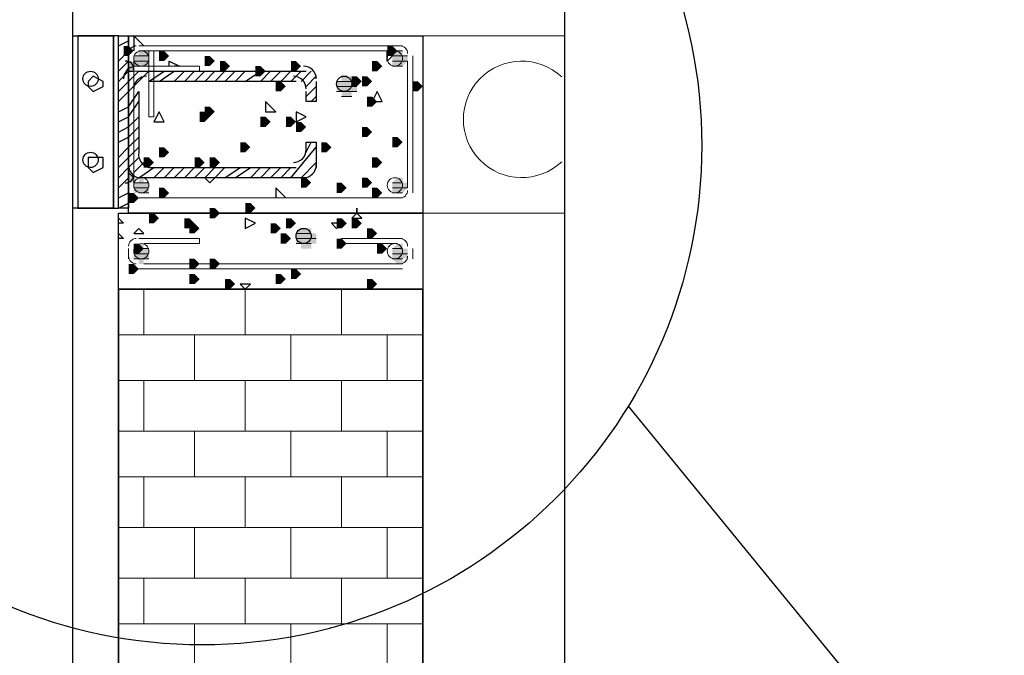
# Model space of a CAD drawing. Header units: millimetres. Extents: x 363306 to 7757304, y 1022887 to 1207196.
# Tile 112 of 256: x 793419 to 794651, y 1085726 to 1086522. Entities that reach past the tile are written whole.
import ezdxf

# ---------------------------------------------------------------- set-up
doc = ezdxf.new("R2010")
doc.units = ezdxf.units.MM
doc.layers.add('0 @ 100', color=7, linetype='Continuous')
doc.styles.add('ГОСТ 2.304', font='isocpeui.ttf')

msp = doc.modelspace()

# ---------------------------------------------------------------- hatches: boundary and pattern name
for points in [[(793548.697, 1086482.884), (793548.697, 1086489.234), (793555.047, 1086489.234), (793561.397, 1086482.884), (793555.047, 1086476.534), (793548.697, 1086476.534)], [(793567.747, 1086482.884), (793580.447, 1086482.884), (793580.447, 1086463.834), (793561.397, 1086463.834), (793561.397, 1086457.484), (793555.047, 1086457.484), (793555.047, 1086470.184), (793561.397, 1086470.184), (793561.397, 1086476.534), (793567.747, 1086476.534)], [(793593.147, 1086476.534), (793593.147, 1086482.884), (793599.497, 1086482.884), (793605.847, 1086476.534), (793599.497, 1086470.184), (793593.147, 1086470.184)], [(793878.896, 1086482.884), (793878.896, 1086489.234), (793885.245, 1086489.234), (793891.595, 1086482.884), (793885.245, 1086476.534), (793878.896, 1086476.534)], [(793885.245, 1086482.884), (793897.945, 1086482.884), (793897.945, 1086476.534), (793904.295, 1086476.534), (793904.295, 1086470.184), (793897.945, 1086463.834), (793885.245, 1086463.834)], [(793650.297, 1086470.184), (793650.297, 1086476.534), (793656.647, 1086476.534), (793662.997, 1086470.184), (793656.647, 1086463.834), (793650.297, 1086463.834)], [(793669.347, 1086463.834), (793669.347, 1086470.184), (793675.697, 1086470.184), (793682.047, 1086463.834), (793675.697, 1086457.484), (793669.347, 1086457.484)], [(793758.246, 1086463.834), (793758.246, 1086470.184), (793764.596, 1086470.184), (793770.946, 1086463.834), (793764.596, 1086457.484), (793758.246, 1086457.484)], [(793859.846, 1086463.834), (793859.846, 1086470.184), (793866.196, 1086470.184), (793872.546, 1086463.834), (793866.196, 1086457.484), (793859.846, 1086457.484)], [(793713.796, 1086457.484), (793713.796, 1086463.834), (793720.146, 1086463.834), (793726.496, 1086457.484), (793720.146, 1086451.134), (793713.796, 1086451.134)], [(793739.196, 1086438.435), (793739.196, 1086444.784), (793745.546, 1086444.784), (793751.896, 1086438.435), (793745.546, 1086432.085), (793739.196, 1086432.085)], [(793821.746, 1086451.134), (793834.446, 1086451.134), (793834.446, 1086444.784), (793840.796, 1086444.784), (793840.796, 1086432.085), (793834.446, 1086432.085), (793834.446, 1086425.735), (793821.746, 1086425.735), (793821.746, 1086432.085), (793815.396, 1086432.085), (793815.396, 1086444.784), (793821.746, 1086444.784)], [(793834.446, 1086444.784), (793834.446, 1086451.134), (793840.796, 1086451.134), (793847.146, 1086444.784), (793840.796, 1086438.435), (793834.446, 1086438.435)], [(793847.146, 1086444.784), (793847.146, 1086451.134), (793853.496, 1086451.134), (793859.846, 1086444.784), (793853.496, 1086438.435), (793847.146, 1086438.435)], [(793910.645, 1086438.435), (793910.645, 1086444.784), (793916.995, 1086444.784), (793923.345, 1086438.435), (793916.995, 1086432.085), (793910.645, 1086432.085)], [(793853.496, 1086419.385), (793853.496, 1086425.735), (793859.846, 1086425.735), (793866.196, 1086419.385), (793859.846, 1086413.035), (793853.496, 1086413.035)], [(793650.297, 1086406.685), (793650.297, 1086413.035), (793656.647, 1086413.035), (793662.997, 1086406.685), (793656.647, 1086400.335), (793650.297, 1086400.335)], [(793643.947, 1086400.335), (793643.947, 1086406.685), (793650.297, 1086406.685), (793656.647, 1086400.335), (793650.297, 1086393.985), (793643.947, 1086393.985)], [(793720.146, 1086393.985), (793720.146, 1086400.335), (793726.496, 1086400.335), (793732.846, 1086393.985), (793726.496, 1086387.635), (793720.146, 1086387.635)], [(793751.896, 1086393.985), (793751.896, 1086400.335), (793758.246, 1086400.335), (793764.596, 1086393.985), (793758.246, 1086387.635), (793751.896, 1086387.635)], [(793764.596, 1086387.635), (793764.596, 1086393.985), (793770.946, 1086393.985), (793777.296, 1086387.635), (793770.946, 1086381.285), (793764.596, 1086381.285)], [(793847.146, 1086381.285), (793847.146, 1086387.635), (793853.496, 1086387.635), (793859.846, 1086381.285), (793853.496, 1086374.935), (793847.146, 1086374.935)], [(793885.245, 1086368.585), (793885.245, 1086374.935), (793891.595, 1086374.935), (793897.945, 1086368.585), (793891.595, 1086362.235), (793885.245, 1086362.235)], [(793593.147, 1086355.885), (793593.147, 1086362.235), (793599.497, 1086362.235), (793605.847, 1086355.885), (793599.497, 1086349.535), (793593.147, 1086349.535)], [(793694.747, 1086362.235), (793694.747, 1086368.585), (793701.097, 1086368.585), (793707.446, 1086362.235), (793701.097, 1086355.885), (793694.747, 1086355.885)], [(793796.346, 1086362.235), (793796.346, 1086368.585), (793802.696, 1086368.585), (793809.046, 1086362.235), (793802.696, 1086355.885), (793796.346, 1086355.885)], [(793574.097, 1086343.185), (793574.097, 1086349.535), (793580.447, 1086349.535), (793586.797, 1086343.185), (793580.447, 1086336.835), (793574.097, 1086336.835)], [(793637.597, 1086343.185), (793637.597, 1086349.535), (793643.947, 1086349.535), (793650.297, 1086343.185), (793643.947, 1086336.835), (793637.597, 1086336.835)], [(793656.647, 1086343.185), (793656.647, 1086349.535), (793662.997, 1086349.535), (793669.347, 1086343.185), (793662.997, 1086336.835), (793656.647, 1086336.835)], [(793859.846, 1086343.185), (793859.846, 1086349.535), (793866.196, 1086349.535), (793872.546, 1086343.185), (793866.196, 1086336.835), (793859.846, 1086336.835)], [(793770.946, 1086317.785), (793770.946, 1086324.135), (793777.296, 1086324.135), (793783.646, 1086317.785), (793777.296, 1086311.435), (793770.946, 1086311.435)], [(793847.146, 1086317.785), (793847.146, 1086324.135), (793853.496, 1086324.135), (793859.846, 1086317.785), (793853.496, 1086311.435), (793847.146, 1086311.435)], [(793891.595, 1086324.135), (793897.945, 1086324.135), (793897.945, 1086317.785), (793904.295, 1086317.785), (793904.295, 1086311.435), (793897.945, 1086305.085), (793885.245, 1086305.085), (793885.245, 1086317.785)], [(793593.147, 1086305.085), (793593.147, 1086311.435), (793599.497, 1086311.435), (793605.847, 1086305.085), (793599.497, 1086298.735), (793593.147, 1086298.735)], [(793815.396, 1086311.435), (793815.396, 1086317.785), (793821.746, 1086317.785), (793828.096, 1086311.435), (793821.746, 1086305.085), (793815.396, 1086305.085)], [(793859.846, 1086305.085), (793859.846, 1086311.435), (793866.196, 1086311.435), (793872.546, 1086305.085), (793866.196, 1086298.735), (793859.846, 1086298.735)], [(793555.047, 1086298.735), (793555.047, 1086305.085), (793561.397, 1086305.085), (793567.747, 1086298.735), (793561.397, 1086292.385), (793555.047, 1086292.385)], [(793656.647, 1086279.685), (793656.647, 1086286.035), (793662.997, 1086286.035), (793669.347, 1086279.685), (793662.997, 1086273.335), (793656.647, 1086273.335)], [(793701.097, 1086286.035), (793701.097, 1086292.385), (793707.446, 1086292.385), (793713.796, 1086286.035), (793707.446, 1086279.685), (793701.097, 1086279.685)], [(793580.447, 1086273.335), (793580.447, 1086279.685), (793586.797, 1086279.685), (793593.147, 1086273.335), (793586.797, 1086266.985), (793580.447, 1086266.985)], [(793624.897, 1086266.985), (793624.897, 1086273.335), (793631.247, 1086273.335), (793637.597, 1086266.985), (793631.247, 1086260.635), (793624.897, 1086260.635)], [(793751.896, 1086266.985), (793751.896, 1086273.335), (793758.246, 1086273.335), (793764.596, 1086266.985), (793758.246, 1086260.635), (793751.896, 1086260.635)], [(793815.396, 1086266.985), (793815.396, 1086273.335), (793821.746, 1086273.335), (793828.096, 1086266.985), (793821.746, 1086260.635), (793815.396, 1086260.635)], [(793834.446, 1086266.985), (793834.446, 1086273.335), (793840.796, 1086273.335), (793847.146, 1086266.985), (793840.796, 1086260.635), (793834.446, 1086260.635)], [(793631.247, 1086260.635), (793631.247, 1086266.985), (793637.597, 1086266.985), (793643.947, 1086260.635), (793637.597, 1086254.286), (793631.247, 1086254.286)], [(793732.846, 1086260.635), (793732.846, 1086266.985), (793739.196, 1086266.985), (793745.546, 1086260.635), (793739.196, 1086254.286), (793732.846, 1086254.286)], [(793770.946, 1086260.635), (793783.646, 1086260.635), (793783.646, 1086254.286), (793789.996, 1086254.286), (793789.996, 1086241.586), (793783.646, 1086241.586), (793783.646, 1086235.236), (793770.946, 1086235.236), (793770.946, 1086241.586), (793764.596, 1086241.586), (793764.596, 1086254.286)], [(793853.496, 1086254.286), (793853.496, 1086260.635), (793859.846, 1086260.635), (793866.196, 1086254.286), (793859.846, 1086247.936), (793853.496, 1086247.936)], [(793745.546, 1086247.936), (793745.546, 1086254.286), (793751.896, 1086254.286), (793758.246, 1086247.936), (793751.896, 1086241.586), (793745.546, 1086241.586)], [(793815.396, 1086241.586), (793815.396, 1086247.936), (793821.746, 1086247.936), (793828.096, 1086241.586), (793821.746, 1086235.236), (793815.396, 1086235.236)], [(793561.397, 1086235.236), (793561.397, 1086241.586), (793567.747, 1086241.586), (793574.097, 1086235.236), (793567.747, 1086228.886), (793561.397, 1086228.886)], [(793567.747, 1086241.586), (793574.097, 1086241.586), (793574.097, 1086235.236), (793580.447, 1086235.236), (793580.447, 1086222.536), (793574.097, 1086222.536), (793574.097, 1086216.186), (793567.747, 1086216.186), (793567.747, 1086222.536), (793561.397, 1086222.536), (793561.397, 1086235.236), (793567.747, 1086235.236)], [(793866.196, 1086235.236), (793866.196, 1086241.586), (793872.546, 1086241.586), (793878.896, 1086235.236), (793872.546, 1086228.886), (793866.196, 1086228.886)], [(793891.595, 1086241.586), (793897.945, 1086241.586), (793897.945, 1086235.236), (793904.295, 1086235.236), (793904.295, 1086222.536), (793897.945, 1086222.536), (793897.945, 1086216.186), (793891.595, 1086216.186), (793885.245, 1086222.536), (793885.245, 1086235.236)], [(793555.047, 1086209.836), (793555.047, 1086216.186), (793561.397, 1086216.186), (793567.747, 1086209.836), (793561.397, 1086203.486), (793555.047, 1086203.486)], [(793631.247, 1086216.186), (793631.247, 1086222.536), (793637.597, 1086222.536), (793643.947, 1086216.186), (793637.597, 1086209.836), (793631.247, 1086209.836)], [(793656.647, 1086216.186), (793656.647, 1086222.536), (793662.997, 1086222.536), (793669.347, 1086216.186), (793662.997, 1086209.836), (793656.647, 1086209.836)], [(793631.247, 1086197.136), (793631.247, 1086203.486), (793637.597, 1086203.486), (793643.947, 1086197.136), (793637.597, 1086190.786), (793631.247, 1086190.786)], [(793739.196, 1086197.136), (793739.196, 1086203.486), (793745.546, 1086203.486), (793751.896, 1086197.136), (793745.546, 1086190.786), (793739.196, 1086190.786)], [(793758.246, 1086203.486), (793758.246, 1086209.836), (793764.596, 1086209.836), (793770.946, 1086203.486), (793764.596, 1086197.136), (793758.246, 1086197.136)], [(793675.697, 1086190.786), (793675.697, 1086197.136), (793682.047, 1086197.136), (793688.397, 1086190.786), (793682.047, 1086184.436), (793675.697, 1086184.436)], [(793853.496, 1086190.786), (793853.496, 1086197.136), (793859.846, 1086197.136), (793866.196, 1086190.786), (793859.846, 1086184.436), (793853.496, 1086184.436)]]:
    msp.add_hatch(color=7).paths.add_polyline_path(points)
h = msp.add_hatch(color=7)
h.paths.add_polyline_path([(793561.397, 1086470.184), (793555.047, 1086470.184), (793561.397, 1086470.184)], flags=0)
h.paths.add_polyline_path([(793561.397, 1086470.184), (793555.047, 1086470.184), (793561.397, 1086470.184)], flags=0)
h.paths.add_polyline_path([(793561.397, 1086470.184), (793555.047, 1086470.184), (793561.397, 1086470.184)], flags=0)
h.paths.add_polyline_path([(793561.397, 1086470.184), (793555.047, 1086470.184), (793561.397, 1086470.184)], flags=0)
h.paths.add_polyline_path([(793561.397, 1086470.184), (793555.047, 1086470.184), (793561.397, 1086470.184)], flags=0)
h.paths.add_polyline_path([(793561.397, 1086470.184), (793555.047, 1086470.184), (793561.397, 1086470.184)], flags=0)
h = msp.add_hatch(color=7)
h.paths.add_polyline_path([(793561.397, 1086463.834), (793555.047, 1086463.834), (793561.397, 1086463.834)], flags=0)
h.paths.add_polyline_path([(793561.397, 1086463.834), (793555.047, 1086463.834), (793561.397, 1086463.834)], flags=0)
h.paths.add_polyline_path([(793561.397, 1086463.834), (793555.047, 1086463.834), (793561.397, 1086463.834)], flags=0)
h.paths.add_polyline_path([(793561.397, 1086463.834), (793555.047, 1086463.834), (793561.397, 1086463.834)], flags=0)
h.paths.add_polyline_path([(793561.397, 1086463.834), (793555.047, 1086463.834), (793561.397, 1086463.834)], flags=0)
h.paths.add_polyline_path([(793561.397, 1086463.834), (793555.047, 1086463.834), (793561.397, 1086463.834)], flags=0)
h.paths.add_polyline_path([(793561.397, 1086463.834), (793555.047, 1086463.834), (793561.397, 1086463.834)], flags=0)
h.paths.add_polyline_path([(793561.397, 1086463.834), (793555.047, 1086463.834), (793561.397, 1086463.834)], flags=0)
h.paths.add_polyline_path([(793561.397, 1086463.834), (793555.047, 1086463.834), (793561.397, 1086463.834)], flags=0)
h.paths.add_polyline_path([(793561.397, 1086463.834), (793555.047, 1086463.834), (793561.397, 1086463.834)], flags=0)
h.paths.add_polyline_path([(793561.397, 1086463.834), (793555.047, 1086463.834), (793561.397, 1086463.834)], flags=0)
h.paths.add_polyline_path([(793561.397, 1086463.834), (793555.047, 1086463.834), (793561.397, 1086463.834)], flags=0)
h.paths.add_polyline_path([(793561.397, 1086463.834), (793555.047, 1086463.834), (793561.397, 1086463.834)], flags=0)
h.paths.add_polyline_path([(793561.397, 1086463.834), (793555.047, 1086463.834), (793561.397, 1086463.834)], flags=0)
h.paths.add_polyline_path([(793561.397, 1086463.834), (793555.047, 1086463.834), (793561.397, 1086463.834)], flags=0)
h.paths.add_polyline_path([(793561.397, 1086463.834), (793555.047, 1086463.834), (793561.397, 1086463.834)], flags=0)
h.paths.add_polyline_path([(793561.397, 1086463.834), (793555.047, 1086463.834), (793561.397, 1086463.834)], flags=0)
h.paths.add_polyline_path([(793561.397, 1086463.834), (793555.047, 1086463.834), (793561.397, 1086463.834)], flags=0)
h.paths.add_polyline_path([(793561.397, 1086463.834), (793555.047, 1086463.834), (793561.397, 1086463.834)], flags=0)
h.paths.add_polyline_path([(793561.397, 1086463.834), (793555.047, 1086463.834), (793561.397, 1086463.834)], flags=0)
h.paths.add_polyline_path([(793561.397, 1086463.834), (793555.047, 1086463.834), (793561.397, 1086463.834)], flags=0)
h.paths.add_polyline_path([(793561.397, 1086463.834), (793555.047, 1086463.834), (793561.397, 1086463.834)], flags=0)
h.paths.add_polyline_path([(793561.397, 1086463.834), (793555.047, 1086463.834), (793561.397, 1086463.834)], flags=0)
h.paths.add_polyline_path([(793561.397, 1086463.834), (793555.047, 1086463.834), (793561.397, 1086463.834)], flags=0)
h.paths.add_polyline_path([(793561.397, 1086463.834), (793555.047, 1086463.834), (793561.397, 1086463.834)], flags=0)
h.paths.add_polyline_path([(793561.397, 1086463.834), (793555.047, 1086463.834), (793561.397, 1086463.834)], flags=0)
h.paths.add_polyline_path([(793561.397, 1086463.834), (793555.047, 1086463.834), (793561.397, 1086463.834)], flags=0)
h.paths.add_polyline_path([(793561.397, 1086463.834), (793555.047, 1086463.834), (793561.397, 1086463.834)], flags=0)
h = msp.add_hatch(color=7)
h.paths.add_polyline_path([(793561.397, 1086457.484), (793555.047, 1086457.484), (793561.397, 1086457.484)], flags=0)
h.paths.add_polyline_path([(793561.397, 1086457.484), (793555.047, 1086457.484), (793561.397, 1086457.484)], flags=0)
h.paths.add_polyline_path([(793561.397, 1086457.484), (793555.047, 1086457.484), (793561.397, 1086457.484)], flags=0)
h.paths.add_polyline_path([(793561.397, 1086457.484), (793555.047, 1086457.484), (793561.397, 1086457.484)], flags=0)
h.paths.add_polyline_path([(793561.397, 1086457.484), (793555.047, 1086457.484), (793561.397, 1086457.484)], flags=0)
h = msp.add_hatch(color=7)
h.paths.add_polyline_path([(793561.397, 1086324.135), (793555.047, 1086330.485), (793561.397, 1086324.135)], flags=0)
h.paths.add_polyline_path([(793561.397, 1086324.135), (793555.047, 1086324.135), (793561.397, 1086324.135)], flags=0)
h.paths.add_polyline_path([(793561.397, 1086324.135), (793555.047, 1086324.135), (793561.397, 1086324.135)], flags=0)
h.paths.add_polyline_path([(793561.397, 1086324.135), (793555.047, 1086324.135), (793561.397, 1086324.135)], flags=0)
h.paths.add_polyline_path([(793561.397, 1086324.135), (793555.047, 1086324.135), (793561.397, 1086324.135)], flags=0)
h.paths.add_polyline_path([(793561.397, 1086324.135), (793555.047, 1086324.135), (793561.397, 1086324.135)], flags=0)
h.paths.add_polyline_path([(793561.397, 1086324.135), (793555.047, 1086324.135), (793561.397, 1086324.135)], flags=0)
h.paths.add_polyline_path([(793561.397, 1086324.135), (793555.047, 1086324.135), (793561.397, 1086324.135)], flags=0)
h.paths.add_polyline_path([(793561.397, 1086324.135), (793555.047, 1086324.135), (793561.397, 1086324.135)], flags=0)
h.paths.add_polyline_path([(793561.397, 1086324.135), (793555.047, 1086324.135), (793561.397, 1086324.135)], flags=0)
h.paths.add_polyline_path([(793561.397, 1086324.135), (793555.047, 1086324.135), (793561.397, 1086324.135)], flags=0)
h.paths.add_polyline_path([(793561.397, 1086324.135), (793555.047, 1086324.135), (793561.397, 1086324.135)], flags=0)
h.paths.add_polyline_path([(793561.397, 1086324.135), (793555.047, 1086324.135), (793561.397, 1086324.135)], flags=0)
h.paths.add_polyline_path([(793561.397, 1086324.135), (793555.047, 1086324.135), (793561.397, 1086324.135)], flags=0)
h.paths.add_polyline_path([(793561.397, 1086324.135), (793555.047, 1086324.135), (793561.397, 1086324.135)], flags=0)
h.paths.add_polyline_path([(793561.397, 1086324.135), (793555.047, 1086324.135), (793561.397, 1086324.135)], flags=0)
h.paths.add_polyline_path([(793561.397, 1086324.135), (793555.047, 1086324.135), (793561.397, 1086324.135)], flags=0)
h.paths.add_polyline_path([(793561.397, 1086324.135), (793555.047, 1086324.135), (793561.397, 1086324.135)], flags=0)
h.paths.add_polyline_path([(793561.397, 1086324.135), (793555.047, 1086324.135), (793561.397, 1086324.135)], flags=0)
h.paths.add_polyline_path([(793561.397, 1086324.135), (793555.047, 1086324.135), (793561.397, 1086324.135)], flags=0)
h.paths.add_polyline_path([(793561.397, 1086324.135), (793555.047, 1086324.135), (793561.397, 1086324.135)], flags=0)
h.paths.add_polyline_path([(793561.397, 1086324.135), (793555.047, 1086324.135), (793561.397, 1086324.135)], flags=0)
h.paths.add_polyline_path([(793561.397, 1086324.135), (793555.047, 1086324.135), (793561.397, 1086324.135)], flags=0)
h = msp.add_hatch(color=7)
h.paths.add_polyline_path([(793561.397, 1086324.135), (793561.397, 1086317.785), (793555.047, 1086317.785), (793555.047, 1086330.485)])
h.paths.add_polyline_path([(793567.747, 1086324.135), (793574.097, 1086324.135), (793574.097, 1086317.785), (793580.447, 1086317.785), (793580.447, 1086305.085), (793561.397, 1086305.085), (793561.397, 1086317.785), (793567.747, 1086317.785)])
h = msp.add_hatch(color=7)
h.paths.add_polyline_path([(793561.397, 1086317.785), (793555.047, 1086317.785), (793561.397, 1086317.785)], flags=0)
h.paths.add_polyline_path([(793561.397, 1086317.785), (793555.047, 1086317.785), (793561.397, 1086317.785)], flags=0)
h.paths.add_polyline_path([(793561.397, 1086317.785), (793555.047, 1086317.785), (793561.397, 1086317.785)], flags=0)
h.paths.add_polyline_path([(793561.397, 1086317.785), (793555.047, 1086317.785), (793561.397, 1086317.785)], flags=0)
h.paths.add_polyline_path([(793561.397, 1086317.785), (793555.047, 1086317.785), (793561.397, 1086317.785)], flags=0)
h.paths.add_polyline_path([(793561.397, 1086317.785), (793555.047, 1086317.785), (793561.397, 1086317.785)], flags=0)
h.paths.add_polyline_path([(793561.397, 1086317.785), (793555.047, 1086317.785), (793561.397, 1086317.785)], flags=0)
h.paths.add_polyline_path([(793561.397, 1086317.785), (793555.047, 1086317.785), (793561.397, 1086317.785)], flags=0)
h.paths.add_polyline_path([(793561.397, 1086317.785), (793555.047, 1086317.785), (793561.397, 1086317.785)], flags=0)
h.paths.add_polyline_path([(793561.397, 1086317.785), (793555.047, 1086317.785), (793561.397, 1086317.785)], flags=0)
h.paths.add_polyline_path([(793561.397, 1086317.785), (793555.047, 1086317.785), (793561.397, 1086317.785)], flags=0)
h.paths.add_polyline_path([(793561.397, 1086317.785), (793555.047, 1086317.785), (793561.397, 1086317.785)], flags=0)
h.paths.add_polyline_path([(793561.397, 1086317.785), (793555.047, 1086317.785), (793561.397, 1086317.785)], flags=0)
h.paths.add_polyline_path([(793561.397, 1086317.785), (793555.047, 1086317.785), (793561.397, 1086317.785)], flags=0)
h.paths.add_polyline_path([(793561.397, 1086317.785), (793555.047, 1086317.785), (793561.397, 1086317.785)], flags=0)
h.paths.add_polyline_path([(793561.397, 1086317.785), (793555.047, 1086317.785), (793561.397, 1086317.785)], flags=0)

# ---------------------------------------------------------------- linework, layer by layer
at = {"linetype": 'Continuous', "elevation": 0}
msp.add_lwpolyline([(794101.144, 1081871.043), (794101.144, 1087061.544)], dxfattribs=at)
at = {"color": 5, "lineweight": 30, "elevation": 0}
msp.add_lwpolyline([(793383.598, 1076989.438), (793383.598, 1076697.339), (793485.198, 1076697.339), (793485.198, 1086646.829), (791281.76, 1086646.829), (791281.76, 1076697.339), (791383.359, 1076697.339), (791383.359, 1076989.438)], close=True, dxfattribs=at)
at = {"color": 7, "lineweight": 30, "elevation": 0}
for points in [[(793485.198, 1086286.035), (793485.198, 1086501.934), (793535.997, 1086501.934), (793535.997, 1086286.035)], [(793491.548, 1086501.934), (793491.548, 1086286.035), (793542.347, 1086286.035), (793542.347, 1086501.934)], [(793542.347, 1086286.035), (793542.347, 1086501.934), (793555.047, 1086501.934), (793555.047, 1086286.035)]]:
    msp.add_lwpolyline(points, close=True, dxfattribs=at)
at = {"color": 7, "lineweight": 25, "elevation": 0}
for points in [[(793491.548, 1086501.934), (793491.548, 1086489.234)], [(793574.097, 1086489.234), (793561.397, 1086501.934), (793561.397, 1086482.884)], [(793885.245, 1086476.534), (793878.896, 1086470.184), (793878.896, 1086482.884)], [(793491.548, 1086476.534), (793491.548, 1086463.834)], [(793555.047, 1086470.184), (793555.047, 1086444.784), (793555.047, 1086457.484), (793561.397, 1086457.484)], [(793605.847, 1086463.834), (793605.847, 1086470.184), (793618.547, 1086463.834), (793612.197, 1086463.834)], [(793555.047, 1086444.784), (793567.747, 1086457.484)], [(793555.047, 1086432.085), (793580.447, 1086457.484)], [(793580.447, 1086444.784), (793599.497, 1086457.484)], [(793593.147, 1086444.784), (793612.197, 1086457.484)], [(793612.197, 1086444.784), (793624.897, 1086457.484)], [(793624.897, 1086444.784), (793637.597, 1086457.484)], [(793637.597, 1086444.784), (793650.297, 1086457.484)], [(793650.297, 1086444.784), (793662.997, 1086457.484)], [(793662.997, 1086444.784), (793675.697, 1086457.484)], [(793675.697, 1086444.784), (793688.397, 1086457.484)], [(793688.397, 1086444.784), (793701.097, 1086457.484)], [(793701.097, 1086444.784), (793720.146, 1086457.484)], [(793720.146, 1086444.784), (793732.846, 1086457.484)], [(793732.846, 1086444.784), (793745.546, 1086457.484)], [(793745.546, 1086444.784), (793758.246, 1086457.484)], [(793758.246, 1086444.784), (793770.946, 1086457.484)], [(793770.946, 1086444.784), (793783.646, 1086457.484)], [(793491.548, 1086444.784), (793491.548, 1086432.085)], [(793777.296, 1086438.435), (793789.996, 1086451.134)], [(793777.296, 1086425.735), (793789.996, 1086438.435)], [(793555.047, 1086413.035), (793567.747, 1086432.085)], [(793783.646, 1086419.385), (793789.996, 1086425.735)], [(793491.548, 1086413.035), (793491.548, 1086400.335)], [(793555.047, 1086400.335), (793567.747, 1086419.385)], [(793555.047, 1086387.635), (793567.747, 1086400.335)], [(793555.047, 1086374.935), (793567.747, 1086387.635)], [(793491.548, 1086381.285), (793491.548, 1086374.935)], [(793555.047, 1086362.235), (793567.747, 1086374.935)], [(793555.047, 1086349.535), (793567.747, 1086362.235)], [(793758.246, 1086324.135), (793789.996, 1086362.235)], [(793777.296, 1086355.885), (793783.646, 1086368.585)], [(793491.548, 1086355.885), (793491.548, 1086343.185)], [(793555.047, 1086336.835), (793567.747, 1086349.535)], [(793555.047, 1086317.785), (793555.047, 1086336.835), (793555.047, 1086330.485), (793561.397, 1086324.135)], [(793561.397, 1086330.485), (793574.097, 1086343.185)], [(793567.747, 1086324.135), (793586.797, 1086336.835)], [(793586.797, 1086324.135), (793599.497, 1086336.835)], [(793599.497, 1086324.135), (793612.197, 1086336.835)], [(793612.197, 1086324.135), (793624.897, 1086336.835)], [(793624.897, 1086324.135), (793637.597, 1086336.835)], [(793637.597, 1086324.135), (793650.297, 1086336.835)], [(793675.697, 1086336.835), (793662.997, 1086324.135), (793656.647, 1086317.785), (793650.297, 1086324.135), (793662.997, 1086336.835)], [(793675.697, 1086324.135), (793694.747, 1086336.835)], [(793688.397, 1086324.135), (793707.446, 1086336.835)], [(793707.446, 1086324.135), (793720.146, 1086336.835)], [(793720.146, 1086324.135), (793732.846, 1086336.835)], [(793732.846, 1086324.135), (793745.546, 1086336.835)], [(793745.546, 1086324.135), (793758.246, 1086336.835)], [(793770.946, 1086324.135), (793789.996, 1086343.185)], [(793491.548, 1086324.135), (793491.548, 1086311.435)], [(793751.896, 1086298.735), (793739.196, 1086311.435), (793739.196, 1086298.735)], [(793491.548, 1086292.385), (793491.548, 1086286.035)], [(793542.347, 1086273.335), (793548.697, 1086266.985), (793542.347, 1086266.985)], [(793542.347, 1086254.286), (793548.697, 1086247.936), (793542.347, 1086247.936)], [(794180.558, 1086038.119), (794785.598, 1085297.875), (797283.142, 1085297.875)]]:
    msp.add_lwpolyline(points, dxfattribs=at)
at = {"color": 7, "lineweight": 30, "elevation": 0}
for points in [[(793535.997, 1086286.035), (793535.997, 1086501.934)], [(793567.747, 1086457.484), (793777.296, 1086457.484)], [(793555.047, 1086336.835), (793555.047, 1086444.784)], [(793764.596, 1086444.784), (793580.447, 1086444.784)], [(793789.996, 1086444.784), (793789.996, 1086419.385), (793777.296, 1086419.385), (793777.296, 1086432.085)], [(793567.747, 1086432.085), (793567.747, 1086355.885)], [(793777.296, 1086355.885), (793777.296, 1086368.585), (793789.996, 1086368.585), (793789.996, 1086336.835)], [(793580.447, 1086336.835), (793764.596, 1086336.835)], [(793777.296, 1086324.135), (793567.747, 1086324.135)]]:
    msp.add_lwpolyline(points, dxfattribs=at)
at = {"color": 7, "lineweight": 13, "elevation": 0}
for points in [[(793542.347, 1086501.934), (794101.144, 1086501.934)], [(793567.747, 1086489.234), (793897.945, 1086489.234)], [(793586.797, 1086482.884), (793586.797, 1086400.335), (793580.447, 1086400.335), (793580.447, 1086482.884), (793574.097, 1086482.884), (793891.595, 1086482.884)], [(793555.047, 1086305.085), (793555.047, 1086476.534)], [(793561.397, 1086311.435), (793561.397, 1086470.184)], [(793904.295, 1086470.184), (793904.295, 1086311.435)], [(793910.645, 1086476.534), (793910.645, 1086305.085)], [(793561.397, 1086457.484), (793643.947, 1086457.484), (793643.947, 1086463.834), (793561.397, 1086463.834)], [(793897.945, 1086298.735), (793567.747, 1086298.735)], [(793891.595, 1086298.735), (793574.097, 1086298.735)], [(794101.144, 1086279.685), (793542.347, 1086279.685)], [(793567.747, 1086247.936), (793643.947, 1086247.936), (793643.947, 1086241.586), (793574.097, 1086241.586)], [(793897.945, 1086247.936), (793821.746, 1086247.936), (793821.746, 1086241.586), (793891.595, 1086241.586)], [(793555.047, 1086222.536), (793555.047, 1086235.236)], [(793910.645, 1086235.236), (793910.645, 1086222.536)], [(793891.595, 1086216.186), (793574.097, 1086216.186)], [(793897.945, 1086209.836), (793567.747, 1086209.836)], [(793923.345, 1086184.436), (793542.347, 1086184.436)], [(793574.097, 1086127.286), (793574.097, 1086184.436)], [(793701.097, 1086127.286), (793701.097, 1086184.436)], [(793821.746, 1086127.286), (793821.746, 1086184.436)], [(793923.345, 1086127.286), (793542.347, 1086127.286)], [(793637.597, 1086070.137), (793637.597, 1086127.286)], [(793758.246, 1086070.137), (793758.246, 1086127.286)], [(793878.896, 1086070.137), (793878.896, 1086127.286)], [(793923.345, 1086070.137), (793542.347, 1086070.137)], [(793574.097, 1086006.637), (793574.097, 1086070.137)], [(793701.097, 1086006.637), (793701.097, 1086070.137)], [(793821.746, 1086006.637), (793821.746, 1086070.137)], [(793923.345, 1086006.637), (793542.347, 1086006.637)], [(793637.597, 1085949.487), (793637.597, 1086006.637)], [(793758.246, 1085949.487), (793758.246, 1086006.637)], [(793878.896, 1085949.487), (793878.896, 1086006.637)], [(793923.345, 1085949.487), (793542.347, 1085949.487)], [(793574.097, 1085885.988), (793574.097, 1085949.487)], [(793701.097, 1085885.988), (793701.097, 1085949.487)], [(793821.746, 1085885.988), (793821.746, 1085949.487)], [(793923.345, 1085885.988), (793542.347, 1085885.988)], [(793637.597, 1085822.488), (793637.597, 1085885.988)], [(793758.246, 1085822.488), (793758.246, 1085885.988)], [(793878.896, 1085822.488), (793878.896, 1085885.988)], [(793923.345, 1085822.488), (793542.347, 1085822.488)], [(793574.097, 1085765.338), (793574.097, 1085822.488)], [(793701.097, 1085765.338), (793701.097, 1085822.488)], [(793821.746, 1085765.338), (793821.746, 1085822.488)], [(793923.345, 1085765.338), (793542.347, 1085765.338)], [(793637.597, 1085701.839), (793637.597, 1085765.338)], [(793758.246, 1085701.839), (793758.246, 1085765.338)], [(793878.896, 1085701.839), (793878.896, 1085765.338)]]:
    msp.add_lwpolyline(points, dxfattribs=at)
at = {"color": 34, "lineweight": 25, "true_color": 0xae4f24, "elevation": 0}
for points in [[(793542.347, 1086489.234), (793555.047, 1086495.584)], [(793542.347, 1086470.184), (793555.047, 1086482.884)], [(793542.347, 1086457.484), (793555.047, 1086470.184)], [(793542.347, 1086444.784), (793555.047, 1086457.484)], [(793542.347, 1086432.085), (793555.047, 1086444.784)], [(793542.347, 1086419.385), (793555.047, 1086432.085)], [(793542.347, 1086406.685), (793555.047, 1086413.035)], [(793542.347, 1086393.985), (793555.047, 1086400.335)], [(793542.347, 1086381.285), (793555.047, 1086387.635)], [(793542.347, 1086368.585), (793555.047, 1086374.935)], [(793542.347, 1086349.535), (793555.047, 1086362.235)], [(793542.347, 1086336.835), (793555.047, 1086349.535)], [(793542.347, 1086324.135), (793555.047, 1086336.835)], [(793542.347, 1086311.435), (793555.047, 1086324.135)], [(793542.347, 1086298.735), (793555.047, 1086305.085)], [(793542.347, 1086286.035), (793555.047, 1086292.385)]]:
    msp.add_lwpolyline(points, dxfattribs=at)
at = {"color": 7, "lineweight": 25, "elevation": 0}
for points in [[(793555.047, 1086501.934), (793923.345, 1086501.934), (793923.345, 1086279.685), (793555.047, 1086279.685)], [(793523.297, 1086438.435), (793523.297, 1086444.784), (793510.598, 1086451.134), (793504.248, 1086444.784), (793504.248, 1086438.435), (793510.598, 1086432.085)], [(793866.196, 1086432.085), (793859.846, 1086419.385), (793872.546, 1086419.385)], [(793726.496, 1086419.385), (793726.496, 1086406.685), (793739.196, 1086406.685)], [(793593.147, 1086406.685), (793586.797, 1086393.985), (793599.497, 1086393.985)], [(793764.596, 1086406.685), (793764.596, 1086393.985), (793777.296, 1086400.335)], [(793523.297, 1086336.835), (793523.297, 1086349.535), (793510.598, 1086349.535), (793504.248, 1086349.535), (793504.248, 1086336.835), (793510.598, 1086330.485)], [(793840.796, 1086286.035), (793840.796, 1086279.685)], [(793923.345, 1086184.436), (793542.347, 1086184.436), (793542.347, 1086279.685), (793923.345, 1086279.685)], [(793701.097, 1086273.335), (793701.097, 1086260.635), (793713.796, 1086266.985)], [(793840.796, 1086279.685), (793834.446, 1086273.335), (793847.146, 1086273.335)], [(793567.747, 1086260.635), (793561.397, 1086254.286), (793574.097, 1086254.286)], [(793809.046, 1086266.985), (793815.396, 1086260.635), (793821.746, 1086266.985)], [(793694.747, 1086190.786), (793701.097, 1086184.436), (793707.446, 1086190.786)], [(793923.345, 1083428.302), (793923.345, 1083428.302), (793542.347, 1083428.302), (793542.347, 1086184.436), (793923.345, 1086184.436), (793923.345, 1083428.302), (793923.345, 1085384.34), (793542.347, 1085384.34), (793542.347, 1083428.302), (793923.345, 1083428.302)], [(793542.347, 1085581.189), (793923.345, 1085581.189), (793923.345, 1086184.436), (793542.347, 1086184.436)]]:
    msp.add_lwpolyline(points, close=True, dxfattribs=at)
at = {"color": 7, "lineweight": 13, "elevation": 0}
msp.add_lwpolyline([(793561.397, 1086473.359, -0.4143065), (793570.922, 1086482.884, 0.4143065)], format="xyb", close=True, dxfattribs=at)
at = {"color": 7, "lineweight": 0, "elevation": 0}
for points in [[(793567.747, 1086482.884), (793574.097, 1086482.884), (793567.747, 1086482.884)], [(793885.245, 1086482.884), (793897.945, 1086482.884), (793885.245, 1086482.884)], [(793561.397, 1086476.534), (793580.447, 1086476.534), (793561.397, 1086476.534)], [(793561.397, 1086470.184), (793580.447, 1086470.184), (793561.397, 1086470.184)], [(793561.397, 1086470.184), (793580.447, 1086470.184), (793561.397, 1086470.184)], [(793885.245, 1086476.534), (793897.945, 1086476.534), (793885.245, 1086476.534)], [(793885.245, 1086476.534), (793897.945, 1086476.534), (793885.245, 1086476.534)], [(793885.245, 1086476.534), (793904.295, 1086476.534), (793885.245, 1086476.534)], [(793885.245, 1086470.184), (793904.295, 1086470.184), (793885.245, 1086470.184)], [(793885.245, 1086470.184), (793904.295, 1086470.184), (793885.245, 1086470.184)], [(793567.747, 1086463.834), (793580.447, 1086463.834), (793567.747, 1086463.834)], [(793885.245, 1086463.834), (793897.945, 1086463.834), (793885.245, 1086463.834)], [(793885.245, 1086463.834), (793897.945, 1086463.834), (793885.245, 1086463.834)], [(793891.595, 1086463.834), (793897.945, 1086463.834), (793891.595, 1086463.834)], [(793815.396, 1086444.784), (793840.796, 1086444.784), (793815.396, 1086444.784)], [(793821.746, 1086451.134), (793828.096, 1086451.134), (793821.746, 1086451.134)], [(793821.746, 1086444.784), (793834.446, 1086444.784), (793821.746, 1086444.784)], [(793815.396, 1086438.435), (793840.796, 1086438.435), (793815.396, 1086438.435)], [(793815.396, 1086432.085), (793840.796, 1086432.085), (793815.396, 1086432.085)], [(793815.396, 1086432.085), (793840.796, 1086432.085), (793815.396, 1086432.085)], [(793821.746, 1086425.735), (793834.446, 1086425.735), (793821.746, 1086425.735)], [(793821.746, 1086425.735), (793834.446, 1086425.735), (793821.746, 1086425.735)], [(793561.397, 1086317.785), (793580.447, 1086317.785), (793561.397, 1086317.785)], [(793561.397, 1086311.435), (793580.447, 1086311.435), (793561.397, 1086311.435)], [(793561.397, 1086311.435), (793580.447, 1086311.435), (793561.397, 1086311.435)], [(793885.245, 1086317.785), (793897.945, 1086317.785), (793885.245, 1086317.785)], [(793885.245, 1086317.785), (793897.945, 1086317.785), (793885.245, 1086317.785)], [(793885.245, 1086311.435), (793904.295, 1086311.435), (793885.245, 1086311.435)], [(793885.245, 1086311.435), (793904.295, 1086311.435), (793885.245, 1086311.435)], [(793567.747, 1086305.085), (793580.447, 1086305.085), (793567.747, 1086305.085)], [(793885.245, 1086305.085), (793897.945, 1086305.085), (793885.245, 1086305.085)], [(793885.245, 1086305.085), (793897.945, 1086305.085), (793885.245, 1086305.085)], [(793891.595, 1086305.085), (793897.945, 1086305.085), (793891.595, 1086305.085)], [(793770.946, 1086260.635), (793777.296, 1086260.635), (793770.946, 1086260.635)], [(793764.596, 1086254.286), (793783.646, 1086254.286), (793764.596, 1086254.286)], [(793764.596, 1086254.286), (793783.646, 1086254.286), (793764.596, 1086254.286)], [(793764.596, 1086247.936), (793789.996, 1086247.936), (793764.596, 1086247.936)], [(793764.596, 1086247.936), (793789.996, 1086247.936), (793764.596, 1086247.936)], [(793561.397, 1086235.236), (793580.447, 1086235.236), (793561.397, 1086235.236)], [(793885.245, 1086235.236), (793897.945, 1086235.236), (793885.245, 1086235.236)], [(793885.245, 1086235.236), (793897.945, 1086235.236), (793885.245, 1086235.236)], [(793561.397, 1086228.886), (793580.447, 1086228.886), (793561.397, 1086228.886)], [(793561.397, 1086228.886), (793580.447, 1086228.886), (793561.397, 1086228.886)], [(793885.245, 1086228.886), (793904.295, 1086228.886), (793885.245, 1086228.886)], [(793885.245, 1086228.886), (793904.295, 1086228.886), (793885.245, 1086228.886)], [(793561.397, 1086222.536), (793580.447, 1086222.536), (793561.397, 1086222.536)], [(793567.747, 1086222.536), (793580.447, 1086222.536), (793567.747, 1086222.536)], [(793885.245, 1086222.536), (793897.945, 1086222.536), (793885.245, 1086222.536)], [(793885.245, 1086222.536), (793897.945, 1086222.536), (793885.245, 1086222.536)], [(793891.595, 1086216.186), (793897.945, 1086216.186), (793891.595, 1086216.186)]]:
    msp.add_lwpolyline(points, dxfattribs=at)
for points in [[(793567.747, 1086463.834), (793574.097, 1086463.834), (793567.747, 1086463.834)], [(793567.747, 1086317.785), (793580.447, 1086317.785), (793567.747, 1086317.785)], [(793567.747, 1086305.085), (793574.097, 1086305.085), (793567.747, 1086305.085)], [(793567.747, 1086235.236), (793580.447, 1086235.236), (793567.747, 1086235.236)], [(793764.596, 1086241.586), (793783.646, 1086241.586), (793764.596, 1086241.586)]]:
    msp.add_lwpolyline(points, close=True, dxfattribs=at)
at = {"color": 7, "lineweight": 13, "elevation": 0}
msp.add_lwpolyline([(793570.922, 1086222.536, -0.4143065), (793561.397, 1086232.061, -0.4143065), (793570.922, 1086241.586)], format="xyb", dxfattribs=at)
at = {"color": 7, "lineweight": 25}
for centre, radius in [((793646.98, 1086364.477, 0), 625.473), ((793507.424, 1086447.958, 0), 9.523), ((793824.919, 1086441.611, 0), 9.523), ((793507.424, 1086346.359, 0), 9.523), ((793774.12, 1086251.112, 0), 9.523)]:
    msp.add_circle(centre, radius, dxfattribs=at)
at = {"color": 7, "lineweight": 13}
for centre in [(793570.921, 1086473.361, 0), (793888.419, 1086473.361, 0), (793507.424, 1086447.958, 0), (793507.424, 1086346.359, 0), (793507.424, 1086346.359, 0), (793570.921, 1086314.612, 0), (793888.419, 1086314.612, 0), (793570.921, 1086232.062, 0), (793888.419, 1086232.062, 0)]:
    msp.add_circle(centre, 9.523, dxfattribs=at)
for centre, start, end in [((793564.571, 1086479.711, 0), 89.99091, 180.00909), ((793888.422, 1086473.361, 0), 359.99091, 90.00909), ((793894.772, 1086479.711, 0), 359.99091, 90.00909), ((793570.921, 1086314.609, 0), 179.99091, 270.00909), ((793888.422, 1086314.609, 0), 269.99091, 0.00909), ((793564.571, 1086308.259, 0), 179.99091, 270.00909), ((793894.772, 1086308.259, 0), 269.99091, 0.00909), ((793564.571, 1086238.412, 0), 89.99091, 180.00909), ((793894.772, 1086238.412, 0), 359.99091, 90.00909), ((793888.422, 1086232.062, 0), 269.99091, 90.00909), ((793564.571, 1086225.709, 0), 179.99091, 270.00909), ((793894.772, 1086225.709, 0), 269.99091, 0.00909)]:
    msp.add_arc(centre, 9.523, start, end, dxfattribs=at)
at = {"color": 7, "lineweight": 25}
for centre, start, end in [((793551.873, 1086460.664, 0), 354.335001, 95.664999), ((793551.877, 1086327.31, 0), 264.335, 5.664999)]:
    msp.add_arc(centre, 9.521, start, end, dxfattribs=at)
at = {"color": 7, "lineweight": 20}
msp.add_arc((794047.17, 1086397.162, 0), 73.027, 46.769862, 313.230138, dxfattribs=at)
at = {"color": 7, "lineweight": 30}
for centre, radius, start, end in [((793564.571, 1086447.961, 0), 15.874, 89.995683, 180.004317), ((793774.122, 1086447.961, 0), 15.874, 359.995683, 90.004317), ((793577.271, 1086435.261, 0), 15.874, 89.995683, 180.004317), ((793761.422, 1086435.261, 0), 15.874, 359.995683, 90.004317), ((793761.422, 1086359.059, 0), 15.874, 269.995683, 0.004317), ((793584.397, 1086353.226, 0), 16.861, 170.928028, 256.452107), ((793570.997, 1086339.753, 0), 15.952, 179.075829, 258.249052), ((793774.122, 1086340.009, 0), 15.874, 269.995683, 0.004317)]:
    msp.add_arc(centre, radius, start, end, dxfattribs=at)

# ---------------------------------------------------------------- texts
at = {"layer": '0 @ 100', "color": 7, "insert": (761996.908, 1075986.433), "char_height": 318.940213, "width": 19697.5359, "attachment_point": 4, "style": 'ГОСТ 2.304'}
msp.add_mtext('\\pi5457.36288;{\\fISOCPEUR|b1|i1|c204|p34;Характеристика участка строительства:\\P\\pi0;\\P}Расчетная зимняя температура воздух 15 °С.\\PСкоростной напор ветра   - 38кг/м2.\\PВес снегового покрова    - 50кг/м2.\\PКлассификация зданий по функциональной пожарной опасности - Ф 4.1 \\PКоэффициент надежности по назначению - 0.95\\P\\P^IПроектом разработано подъёмник для мало мобильных граждан населения грузоподъемностью 250 кг. скоростью 0,25 см/с. Двери шахт подъёмника противопожарные с пределом огнестойкости El 30. Подъёмники оборудованы кабинами габаритами 1500х1500 мм, ширина дверей кабины обеспечивает проезд инвалидной коляски. Для экстренных случаев подъёмник оснащен дополнительным аккумулятором и механическим спуском для безопасного спуска пассажира в нулевую отметку. Так же в дверях подъёмника установлены замки датчики которые открываются с ключевыми картами, чтобы открыть двери подъёмника.\\P^IС внешней и внутренней стороны наружных стен предусмотрено обшивка из аквапанелей толщиной 12,5мм с утеплением из минераловатной ваты на кварцевой основе, А =0,040 Вт/мС, толщиной 100мм. (по теплотехническому расчету). Наружная отделка из органическое стекло.\\P^IПодрядчик обязан предоставить заказчику сертификаты соответствия и пожарной безопасности на фасадную систему и все применяемые в данной системе материалы и изделия.\\PКонструкции, изделия и материалы применены по действующим стандартам, ТУ, сертификатам. На путях эвакуации используются отделочные материалы, соответствующие требованиям п. 5.25 ШНК 2.01.02-04.\\PОтделка стен с внутренней стороны окраска водоэмульсионными красками светлых тонов. Во внутренней и наружной отделке использованы современные отделочные материалы используемые на территории Республики Узбекистан.\\P^IКрыша - скатная из металлических профилированных листов с полимерными покрытиями с обеих сторон толщ.0,55мм по металлическим конструкциям.\\P^IПо периметру наружных стен устраивается бетонная отмостка. Бетон кл.В 7,5 шириной 1000 мм, толщиной 50 мм по гравийному основанию толщиной 100 мм -150 мм.\\P^IВсе строительно-монтажные работы вести согласно указаний соответствующих строительных норм и проекта производства работ (П.П.Р.) на основании ШНК 3.01.01 - 03 и КМК 3.01.02 - 00.', dxfattribs=at)

doc.saveas('drawing.dxf')
